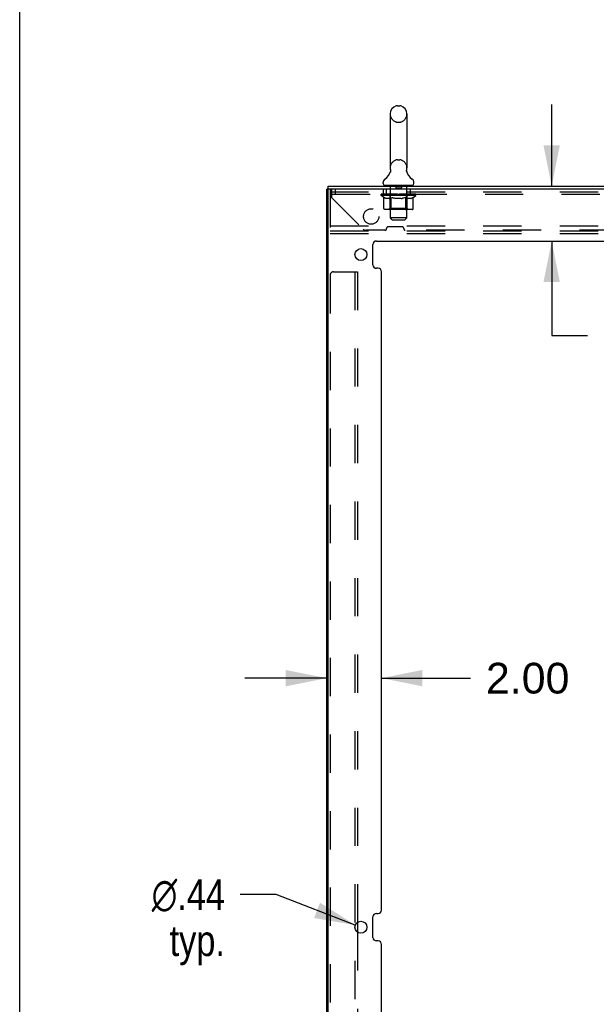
# Model space of a CAD drawing. Header units: inches. Extents: x 0 to 254, y 0 to 165.
# Tile 50 of 78: x 0 to 21, y 93 to 129. Entities that reach past the tile are written whole.
import ezdxf

# ---------------------------------------------------------------- set-up
doc = ezdxf.new("R2010")
doc.units = ezdxf.units.IN
doc.header["$LTSCALE"] = 13.988161
doc.header["$MEASUREMENT"] = 0
doc.linetypes.add('HIDDEN', pattern=[0.2, 0.1, -0.1])
doc.layers.get('0').update_dxf_attribs({"linetype": 'CONTINUOUS'})
doc.layers.add('DEFAULT_2', color=8, linetype='HIDDEN')
doc.layers.add('DIMENSIONS', color=7, linetype='CONTINUOUS')
doc.styles.get("Standard").update_dxf_attribs({"font": 'arial.ttf'})
doc.styles.add('TEXTSTYLE_1', font='gdt', dxfattribs={"width": 0.8})
doc.dimstyles.new('DIMSTYLE_1', dxfattribs={"dimtxt": 1.122045, "dimasz": 1.49606, "dimexe": 0.09, "dimexo": 0.07, "dimgap": 0.0375, "dimtad": 0, "dimtih": 1, "dimtoh": 1, "dimzin": 4, "dimdsep": 46, "dimtxsty": 'Standard', "dimblk": '_FILLED', "dimblk1": '_FILLED', "dimblk2": '_FILLED', "dimcen": 0.09, "dimazin": 1, "dimtfac": 1, "dimtdec": 3, "dimtofl": 0, "dimtmove": 0, "dimatfit": 3, "dimldrblk": '_FILLED', "dimfxl": 0, "dimtolj": 1, "dimtzin": 4, "dimarcsym": 0})
doc.dimstyles.new('DIMSTYLE_2', dxfattribs={"dimtxt": 1.122045, "dimasz": 1.49606, "dimexe": 0.09, "dimexo": 0.07, "dimgap": 0.09, "dimtad": 0, "dimtih": 1, "dimtoh": 1, "dimzin": 4, "dimdsep": 46, "dimtxsty": 'Standard', "dimblk": '_FILLED', "dimblk1": '_FILLED', "dimblk2": '_FILLED', "dimcen": 0.09, "dimazin": 1, "dimtfac": 1, "dimtdec": 3, "dimtofl": 0, "dimtmove": 0, "dimatfit": 1, "dimldrblk": '_FILLED', "dimfxl": 0, "dimtolj": 1, "dimtzin": 4, "dimarcsym": 0})

# ---------------------------------------------------------------- blocks, each defined once
blk = doc.blocks.new('_FILLED')
at = {"color": 0, "linetype": 'ByBlock'}
blk.add_solid([(0, 0), (-1, 0.2), (-1, -0.2)], dxfattribs=at)
blk = doc.blocks.new('*D10')
at = {"layer": 'DIMENSIONS', "color": 2, "linetype": 'Continuous'}
for p, q in [((19.432, 122.494), (19.432, 125.486)), ((19.432, 120.494), (19.432, 117.042)), ((19.432, 117.042), (20.741, 117.042))]:
    blk.add_line(p, q, dxfattribs=at)
at = {"layer": 'DIMENSIONS', "color": 2, "linetype": 'Continuous', "xscale": 1.49606, "yscale": 1.49606, "zscale": 1.49606}
for p, rotation in [((19.432, 122.494), 270), ((19.432, 120.494), 90)]:
    blk.add_blockref('_FILLED', p, dxfattribs=dict(at, rotation=rotation))
at = {"layer": 'DIMENSIONS', "color": 2, "linetype": 'Continuous', "insert": (21.302, 117.604), "char_height": 1.122, "width": 3.04913, "attachment_point": 1, "line_spacing_factor": 0.9}
blk.add_mtext('2.00', dxfattribs=at)
blk = doc.blocks.new('*D13')
at = {"layer": 'DIMENSIONS', "color": 2, "linetype": 'Continuous'}
for p, q in [((9.367, 96.607), (8.058, 96.607)), ((12.26, 95.495), (9.367, 96.607))]:
    blk.add_line(p, q, dxfattribs=at)
at = {"layer": 'DIMENSIONS', "color": 2, "linetype": 'Continuous', "xscale": 1.49606, "yscale": 1.49606, "zscale": 1.49606, "rotation": 338.9778630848}
blk.add_blockref('_FILLED', (12.26, 95.495), dxfattribs=at)
at = {"layer": 'DIMENSIONS', "color": 2, "linetype": 'Continuous', "insert": (7.497, 97.168), "char_height": 1.12204, "width": 3.67341, "attachment_point": 3, "line_spacing_factor": 0.9, "style": 'TEXTSTYLE_1'}
blk.add_mtext('{\\fgdt;n}\\fArial;.44\\Ptyp.', dxfattribs=at)
blk = doc.blocks.new('*D16')
at = {"layer": 'DIMENSIONS', "color": 2, "linetype": 'Continuous'}
for p, q in [((11.215, 104.519), (8.223, 104.519)), ((13.215, 104.519), (16.47, 104.519))]:
    blk.add_line(p, q, dxfattribs=at)
at = {"layer": 'DIMENSIONS', "color": 2, "linetype": 'Continuous', "xscale": 1.49606, "yscale": 1.49606, "zscale": 1.49606}
blk.add_blockref('_FILLED', (11.215, 104.519), dxfattribs=at)
at = {"layer": 'DIMENSIONS', "color": 2, "linetype": 'Continuous', "xscale": 1.49606, "yscale": 1.49606, "zscale": 1.49606, "rotation": 180}
blk.add_blockref('_FILLED', (13.215, 104.519), dxfattribs=at)
at = {"layer": 'DIMENSIONS', "color": 2, "linetype": 'Continuous', "insert": (17.031, 105.08), "char_height": 1.122, "width": 3.04913, "attachment_point": 1, "line_spacing_factor": 0.9}
blk.add_mtext('2.00', dxfattribs=at)

msp = doc.modelspace()

# ---------------------------------------------------------------- linework, layer by layer
at = {"color": 7, "linetype": 'Continuous'}
for p, q in [((0, 0), (0, 164.567)), ((13.796, 125.439), (13.884, 125.439)), ((13.534, 125.139), (13.534, 123.164)), ((14.146, 125.139), (14.146, 123.164)), ((14.134, 123.07), (14.135, 123.075)), ((14.134, 123.065), (14.134, 123.07)), ((14.134, 123.06), (14.134, 123.065)), ((14.135, 123.08), (14.136, 123.085)), ((14.135, 123.075), (14.135, 123.08)), ((14.137, 123.09), (14.138, 123.094)), ((13.54, 123.021), (13.539, 123.016)), ((14.134, 123.055), (14.134, 123.06)), ((14.134, 123.05), (14.134, 123.055)), ((14.135, 123.045), (14.134, 123.05)), ((14.136, 123.04), (14.135, 123.045)), ((14.136, 123.035), (14.136, 123.04)), ((14.137, 123.031), (14.136, 123.035)), ((14.138, 123.027), (14.137, 123.031)), ((11.282, 122.39), (11.215, 122.39)), ((11.267, 122.39), (11.267, 122.494)), ((13.277, 122.593), (13.277, 122.632)), ((13.34, 122.524), (13.34, 122.494)), ((14.34, 122.524), (13.34, 122.524)), ((14.34, 122.524), (14.34, 122.494)), ((14.402, 122.593), (14.402, 122.632))]:
    msp.add_line(p, q, dxfattribs=at)
at = {"color": 3, "linetype": 'Continuous'}
for p, q in [((11.215, 43.858), (11.215, 122.39)), ((11.267, 122.494), (33.163, 122.494)), ((11.267, 43.873), (11.267, 122.375)), ((33.215, 122.39), (11.282, 122.39)), ((12.903, 119.622), (12.903, 120.369)), ((13.028, 120.494), (31.402, 120.494)), ((13.09, 119.497), (13.028, 119.497)), ((13.215, 96.041), (13.215, 119.372)), ((12.903, 95.041), (12.903, 95.791)), ((13.028, 95.916), (13.09, 95.916)), ((12.34, 95.596), (12.34, 95.236)), ((13.09, 94.916), (13.028, 94.916)), ((13.215, 71.46), (13.215, 94.791))]:
    msp.add_line(p, q, dxfattribs=at)
at = {"color": 7, "linetype": 'Continuous'}
for points in [[(13.542, 123.094), (13.543, 123.09), (13.544, 123.085), (13.545, 123.08), (13.545, 123.075), (13.546, 123.07), (13.546, 123.065), (13.546, 123.06), (13.546, 123.055), (13.545, 123.05), (13.545, 123.045), (13.544, 123.04), (13.543, 123.035), (13.542, 123.031), (13.541, 123.026), (13.54, 123.021)], [(14.136, 123.085), (14.137, 123.09), (14.138, 123.094)]]:
    msp.add_lwpolyline(points, dxfattribs=at)
at = {"color": 3, "linetype": 'Continuous'}
for centre in [(12.465, 119.997), (12.465, 95.416)]:
    msp.add_circle(centre, 0.219, dxfattribs=at)
at = {"color": 7, "linetype": 'Continuous'}
for centre, radius, start, end in [((13.84, 125.139), 0.306, 105.6303, 180), ((13.796, 125.295), 0.144, 90, 105.6303), ((13.884, 125.295), 0.144, 74.3697, 90), ((13.84, 125.139), 0.306, 0, 74.3697), ((13.042, 123.18), 0.523, 304.6624, 347.2389), ((13.84, 123.164), 0.306, 180, 193.2053), ((14.638, 123.18), 0.523, 192.7611, 235.3376), ((13.84, 123.164), 0.306, 346.7947, 360), ((13.421, 122.632), 0.144, 124.6624, 180), ((14.259, 122.632), 0.144, 360, 55.3376), ((13.346, 122.593), 0.069, 180, 265), ((14.333, 122.593), 0.069, 275, 360)]:
    msp.add_arc(centre, radius, start, end, dxfattribs=at)
at = {"color": 3, "linetype": 'Continuous'}
for centre, radius, start, end in [((11.282, 122.375), 0.015, 90, 180), ((13.028, 120.369), 0.125, 90, 180), ((13.028, 119.622), 0.125, 180, 270), ((13.09, 119.372), 0.125, 0, 90), ((13.028, 95.791), 0.125, 90, 180), ((13.09, 96.041), 0.125, 270, 360), ((13.028, 95.041), 0.125, 180, 270), ((13.09, 94.791), 0.125, 0, 90)]:
    msp.add_arc(centre, radius, start, end, dxfattribs=at)
at = {"layer": 'DEFAULT_2', "color": 8, "linetype": 'HIDDEN'}
for p, q in [((13.796, 124.839), (13.884, 124.839)), ((13.796, 123.464), (13.884, 123.464)), ((11.34, 122.39), (11.34, 120.765)), ((11.402, 122.072), (11.402, 122.39)), ((11.527, 122.39), (11.527, 122.202)), ((13.277, 122.39), (13.277, 122.202)), ((13.402, 122.202), (13.402, 122.39)), ((13.527, 122.524), (13.527, 122.494)), ((13.54, 121.343), (13.54, 122.494)), ((13.735, 122.514), (13.735, 122.434)), ((13.935, 122.424), (13.745, 122.424)), ((13.945, 122.514), (13.945, 122.434)), ((14.14, 121.343), (14.14, 122.494)), ((14.152, 122.524), (14.152, 122.494)), ((14.277, 122.202), (14.277, 122.39)), ((11.34, 122.286), (30.34, 122.286)), ((11.402, 122.202), (33.027, 122.202)), ((11.402, 122.072), (12.547, 120.927)), ((13.207, 122.157), (13.207, 122.204)), ((13.306, 122.087), (13.207, 122.157)), ((14.473, 122.157), (13.207, 122.157)), ((13.216, 122.197), (13.216, 122.204)), ((13.225, 122.194), (13.225, 122.197)), ((13.225, 122.194), (14.455, 122.194)), ((13.234, 122.194), (13.234, 122.197)), ((13.235, 122.194), (13.235, 122.197)), ((13.245, 122.197), (13.245, 122.204)), ((13.261, 122.194), (13.261, 122.197)), ((13.263, 122.194), (13.263, 122.197)), ((13.291, 122.197), (13.291, 122.204)), ((13.306, 122.194), (13.306, 122.197)), ((13.306, 121.682), (13.306, 122.087)), ((13.306, 122.087), (13.32, 122.078)), ((13.309, 122.194), (13.309, 122.197)), ((13.513, 122.197), (13.312, 122.197)), ((13.334, 122.069), (13.32, 122.078)), ((13.347, 122.062), (13.334, 122.07)), ((13.361, 122.055), (13.347, 122.062)), ((13.355, 122.197), (13.355, 122.204)), ((13.356, 122.194), (13.356, 122.197)), ((13.357, 122.194), (13.357, 122.197)), ((13.36, 122.194), (13.36, 122.197)), ((13.374, 122.05), (13.361, 122.055)), ((13.367, 122.194), (13.367, 122.197)), ((13.367, 122.194), (13.367, 122.197)), ((13.371, 122.194), (13.371, 122.197)), ((13.374, 122.194), (13.374, 122.198)), ((13.388, 122.045), (13.374, 122.05)), ((13.378, 122.194), (13.378, 122.197)), ((13.491, 122.045), (13.388, 122.045)), ((13.392, 122.194), (13.392, 122.197)), ((13.411, 122.194), (13.411, 122.199)), ((13.411, 122.194), (13.411, 122.197)), ((13.431, 122.194), (13.431, 122.197)), ((13.431, 122.194), (13.431, 122.197)), ((13.433, 122.197), (13.433, 122.204)), ((13.443, 122.194), (13.443, 122.197)), ((13.447, 122.194), (13.447, 122.197)), ((13.456, 122.194), (13.456, 122.197)), ((13.467, 122.194), (13.467, 122.201)), ((13.483, 122.194), (13.483, 122.197)), ((13.486, 122.194), (13.486, 122.197)), ((13.491, 122.045), (13.505, 122.05)), ((13.518, 122.056), (13.505, 122.05)), ((13.513, 122.194), (13.513, 122.197)), ((13.58, 122.197), (13.518, 122.197)), ((13.532, 122.062), (13.518, 122.055)), ((13.523, 122.197), (13.523, 122.204)), ((13.527, 121.685), (13.527, 122.154)), ((13.53, 122.194), (13.53, 122.197)), ((13.546, 122.07), (13.532, 122.062)), ((13.535, 122.194), (13.535, 122.197)), ((13.541, 122.194), (13.541, 122.202)), ((13.545, 122.194), (13.545, 122.197)), ((13.56, 122.078), (13.545, 122.07)), ((13.556, 122.194), (13.556, 122.197)), ((13.574, 122.088), (13.559, 122.078)), ((13.574, 121.682), (13.574, 122.088)), ((13.574, 122.088), (13.602, 122.078)), ((13.58, 122.194), (13.58, 122.197)), ((13.655, 122.197), (13.596, 122.197)), ((13.631, 122.069), (13.602, 122.078)), ((13.616, 122.194), (13.616, 122.197)), ((13.623, 122.197), (13.623, 122.204)), ((13.627, 122.194), (13.627, 122.197)), ((13.629, 122.194), (13.629, 122.203)), ((13.659, 122.062), (13.63, 122.07)), ((13.632, 122.194), (13.632, 122.197)), ((13.64, 122.194), (13.64, 122.197)), ((13.655, 122.194), (13.655, 122.197)), ((13.686, 122.055), (13.658, 122.062)), ((13.735, 122.197), (13.681, 122.197)), ((13.714, 122.05), (13.686, 122.055)), ((13.694, 122.194), (13.694, 122.197)), ((13.741, 122.045), (13.713, 122.05)), ((13.725, 122.197), (13.84, 122.204)), ((13.73, 122.197), (13.73, 122.204)), ((13.73, 122.203), (13.73, 122.204)), ((13.73, 122.197), (13.73, 122.203)), ((13.73, 122.194), (13.73, 122.197)), ((13.734, 122.194), (13.734, 122.197)), ((13.735, 122.194), (13.735, 122.197)), ((13.736, 122.194), (13.736, 122.197)), ((13.939, 122.045), (13.741, 122.045)), ((13.819, 122.197), (13.771, 122.197)), ((13.776, 122.194), (13.776, 122.197)), ((13.819, 122.194), (13.819, 122.197)), ((13.837, 122.197), (13.837, 122.197)), ((13.837, 122.194), (13.837, 122.197)), ((13.837, 122.194), (13.837, 122.197)), ((13.84, 122.197), (13.84, 122.204)), ((13.84, 122.204), (13.954, 122.197)), ((13.842, 122.194), (13.842, 122.197)), ((13.842, 122.197), (13.843, 122.197)), ((13.843, 122.194), (13.843, 122.197)), ((13.861, 122.194), (13.861, 122.197)), ((13.861, 122.197), (13.909, 122.197)), ((13.903, 122.194), (13.903, 122.197)), ((13.939, 122.045), (13.967, 122.05)), ((13.944, 122.194), (13.944, 122.197)), ((13.944, 122.194), (13.944, 122.197)), ((13.944, 122.197), (13.999, 122.197)), ((13.945, 122.194), (13.945, 122.197)), ((13.949, 122.203), (13.95, 122.204)), ((13.949, 122.197), (13.949, 122.203)), ((13.949, 122.194), (13.949, 122.197)), ((13.95, 122.197), (13.95, 122.204)), ((13.995, 122.056), (13.967, 122.05)), ((13.986, 122.194), (13.986, 122.197)), ((14.023, 122.062), (13.994, 122.056)), ((14.051, 122.07), (14.022, 122.062)), ((14.025, 122.194), (14.025, 122.197)), ((14.025, 122.197), (14.084, 122.197)), ((14.04, 122.194), (14.04, 122.197)), ((14.048, 122.194), (14.048, 122.197)), ((14.05, 122.194), (14.05, 122.203)), ((14.08, 122.079), (14.051, 122.07)), ((14.053, 122.194), (14.053, 122.197)), ((14.057, 122.197), (14.057, 122.204)), ((14.064, 122.194), (14.064, 122.197)), ((14.109, 122.089), (14.08, 122.079)), ((14.1, 122.194), (14.1, 122.197)), ((14.1, 122.197), (14.162, 122.197)), ((14.109, 121.682), (14.109, 122.089)), ((14.109, 122.089), (14.124, 122.079)), ((14.138, 122.07), (14.123, 122.079)), ((14.124, 122.194), (14.124, 122.197)), ((14.135, 122.194), (14.135, 122.197)), ((14.153, 122.062), (14.138, 122.07)), ((14.139, 122.194), (14.139, 122.202)), ((14.145, 122.194), (14.145, 122.197)), ((14.15, 122.194), (14.15, 122.197)), ((14.167, 122.055), (14.152, 122.062)), ((14.153, 121.685), (14.153, 122.154)), ((14.157, 122.197), (14.157, 122.204)), ((14.167, 122.194), (14.167, 122.197)), ((14.167, 122.197), (14.473, 122.197)), ((14.181, 122.05), (14.167, 122.055)), ((14.195, 122.045), (14.181, 122.05)), ((14.194, 122.194), (14.194, 122.197)), ((14.289, 122.045), (14.195, 122.045)), ((14.197, 122.194), (14.197, 122.197)), ((14.213, 122.194), (14.213, 122.201)), ((14.224, 122.194), (14.224, 122.197)), ((14.233, 122.194), (14.233, 122.197)), ((14.237, 122.194), (14.237, 122.197)), ((14.247, 122.197), (14.247, 122.204)), ((14.248, 122.194), (14.248, 122.197)), ((14.248, 122.194), (14.248, 122.197)), ((14.269, 122.194), (14.269, 122.199)), ((14.269, 122.194), (14.269, 122.197)), ((14.287, 122.194), (14.287, 122.197)), ((14.289, 122.045), (14.304, 122.05)), ((14.302, 122.194), (14.302, 122.197)), ((14.318, 122.056), (14.303, 122.05)), ((14.306, 122.194), (14.306, 122.198)), ((14.309, 122.194), (14.309, 122.197)), ((14.313, 122.194), (14.313, 122.197)), ((14.313, 122.194), (14.313, 122.197)), ((14.332, 122.062), (14.318, 122.055)), ((14.32, 122.194), (14.32, 122.197)), ((14.323, 122.194), (14.323, 122.197)), ((14.324, 122.194), (14.324, 122.197)), ((14.325, 122.197), (14.325, 122.204)), ((14.347, 122.07), (14.332, 122.062)), ((14.361, 122.079), (14.347, 122.07)), ((14.352, 122.2), (14.472, 122.201)), ((14.352, 122.197), (14.352, 122.2)), ((14.376, 122.089), (14.361, 122.079)), ((14.371, 122.194), (14.371, 122.197)), ((14.374, 122.194), (14.374, 122.197)), ((14.376, 122.089), (14.473, 122.157)), ((14.376, 121.682), (14.376, 122.089)), ((14.388, 122.197), (14.388, 122.204)), ((14.417, 122.194), (14.417, 122.197)), ((14.419, 122.194), (14.419, 122.197)), ((14.435, 122.197), (14.435, 122.204)), ((14.445, 122.194), (14.445, 122.197)), ((14.446, 122.194), (14.446, 122.197)), ((14.455, 122.194), (14.455, 122.197)), ((14.464, 122.197), (14.464, 122.204)), ((14.472, 122.197), (14.472, 122.201)), ((14.473, 122.157), (14.473, 122.197)), ((14.334, 121.645), (13.349, 121.645)), ((13.527, 121.685), (13.487, 121.645)), ((14.153, 121.685), (13.527, 121.685)), ((13.585, 121.65), (13.583, 121.652)), ((13.59, 121.646), (13.587, 121.648)), ((13.592, 121.645), (13.59, 121.646)), ((13.595, 121.645), (13.592, 121.645)), ((14.153, 121.685), (14.192, 121.645)), ((13.609, 121.274), (13.54, 121.343)), ((14.14, 121.343), (13.54, 121.343)), ((13.609, 121.274), (14.071, 121.274)), ((14.071, 121.274), (14.14, 121.343)), ((11.34, 121.046), (30.34, 121.046)), ((13.402, 120.948), (13.402, 120.954)), ((13.968, 121.014), (13.461, 121.014)), ((14.027, 120.948), (14.027, 120.954)), ((11.34, 120.869), (30.34, 120.869)), ((11.34, 120.765), (30.34, 120.765)), ((13.343, 120.889), (12.639, 120.889)), ((21.843, 120.889), (14.086, 120.889)), ((11.34, 119.244), (11.34, 47.004)), ((11.465, 119.369), (12.34, 119.369)), ((12.236, 119.369), (12.236, 46.879)), ((12.34, 119.369), (12.34, 95.596)), ((12.34, 95.236), (12.34, 71.015))]:
    msp.add_line(p, q, dxfattribs=at)
for points in [[(13.349, 121.645), (13.344, 121.645), (13.339, 121.646), (13.333, 121.648), (13.329, 121.65), (13.324, 121.652), (13.32, 121.655), (13.316, 121.659), (13.312, 121.663), (13.31, 121.667), (13.308, 121.672), (13.306, 121.677), (13.306, 121.682)], [(13.574, 121.672), (13.574, 121.677), (13.574, 121.682)], [(13.575, 121.667), (13.574, 121.672), (13.574, 121.677), (13.574, 121.682)], [(13.587, 121.648), (13.585, 121.65), (13.583, 121.652), (13.58, 121.655), (13.578, 121.659), (13.577, 121.663), (13.575, 121.667)], [(13.58, 121.655), (13.578, 121.659), (13.577, 121.663)], [(14.087, 121.645), (14.09, 121.645), (14.092, 121.646), (14.095, 121.648), (14.097, 121.65), (14.1, 121.652), (14.102, 121.655), (14.104, 121.659), (14.105, 121.663), (14.107, 121.667), (14.108, 121.672), (14.109, 121.677), (14.109, 121.682)], [(14.334, 121.645), (14.339, 121.645), (14.344, 121.646), (14.349, 121.648), (14.354, 121.65), (14.358, 121.652), (14.363, 121.655), (14.366, 121.659), (14.37, 121.663), (14.373, 121.667), (14.375, 121.672), (14.376, 121.677), (14.376, 121.682)]]:
    msp.add_lwpolyline(points, dxfattribs=at)
msp.add_circle((12.84, 121.39), 0.281, dxfattribs=at)
for centre, radius, start, end in [((13.84, 125.139), 0.306, 180, 254.3697), ((13.84, 125.139), 0.306, 285.6303, 360), ((13.796, 124.983), 0.144, 254.3697, 270), ((13.884, 124.983), 0.144, 270, 285.6303), ((13.84, 123.164), 0.306, 105.6303, 180), ((13.796, 123.32), 0.144, 90, 105.6303), ((13.884, 123.32), 0.144, 74.3697, 90), ((13.84, 123.164), 0.306, 0, 74.3697), ((13.346, 122.593), 0.069, 265, 270), ((13.51, 122.494), 0.03, 0, 90), ((13.725, 122.514), 0.01, 0, 90), ((13.745, 122.434), 0.01, 180, 270), ((13.935, 122.434), 0.01, 270, 360), ((13.955, 122.514), 0.01, 90, 180), ((14.17, 122.494), 0.03, 90, 180), ((14.333, 122.593), 0.069, 270, 275), ((13.487, 122.154), 0.0398, 0, 90), ((14.192, 122.154), 0.0398, 90, 180), ((12.639, 121.019), 0.13, 225, 270), ((13.343, 120.948), 0.0591, 270, 360), ((13.461, 120.954), 0.0591, 90, 180), ((13.968, 120.954), 0.0591, 0, 90), ((14.086, 120.948), 0.0591, 180, 270), ((11.465, 119.244), 0.125, 90, 180)]:
    msp.add_arc(centre, radius, start, end, dxfattribs=at)
for centre, major_axis, ratio, start_param, end_param in [((13.84, 122.204), (0.633, 0.007), 0.05963, 2.96643, 3.140963), ((13.187, 122.192), (0.198, 0), 0.060556, 0.430652, 1.470503), ((13.84, 122.204), (0.633, 0), 0.060556, -3.141593, -2.96706), ((13.187, 122.185), (0.198, 0.002), 0.05963, 1.376596, 1.469874), ((13.84, 122.204), (0.633, 0.013), 0.05688, 2.791345, 2.965878), ((13.163, 122.192), (0.198, 0.002), 0.05963, 0.25549, 1.295341), ((13.231, 122.192), (0.198, -0.002), 0.05963, 0.605815, 1.645666), ((13.84, 122.204), (0.633, -0.007), 0.05963, -2.96643, -2.791898), ((13.231, 122.185), (0.198, 0), 0.060556, 1.551758, 1.645036), ((13.163, 122.185), (0.198, 0.004), 0.05688, 1.20151, 1.294789), ((13.232, 122.187), (0.164, 0.002), 0.05963, 1.065228, 1.614276), ((13.212, 122.187), (0.164, 0.003), 0.05688, 0.890143, 1.43919), ((13.27, 122.187), (0.164, 0), 0.060556, 1.240391, 1.789438), ((13.84, 122.204), (0.633, 0.019), 0.052395, 2.616403, 2.790936), ((13.159, 122.192), (0.198, 0.004), 0.05688, 0.080405, 1.120256), ((13.294, 122.192), (0.198, -0.004), 0.05688, 0.7809, 1.820751), ((13.84, 122.204), (0.633, -0.013), 0.05688, -2.791345, -2.616812), ((13.294, 122.185), (0.198, -0.002), 0.05963, 1.72692, 1.820198), ((13.159, 122.185), (0.198, 0.006), 0.052395, 1.026568, 1.119847), ((13.212, 122.187), (0.164, 0.005), 0.052395, 0.715201, 1.264248), ((13.326, 122.187), (0.164, -0.002), 0.05963, 1.415553, 1.9646), ((13.84, 122.204), (0.633, 0.025), 0.046319, 2.441654, 2.616187), ((13.373, 122.192), (0.198, -0.006), 0.052395, 0.955842, 1.995693), ((13.176, 122.192), (0.198, 0.006), 0.052395, -0.094537, 0.945314), ((13.84, 122.204), (0.633, -0.019), 0.052395, -2.616403, -2.44187), ((13.373, 122.185), (0.198, -0.004), 0.05688, 1.902006, 1.995284), ((13.176, 122.185), (0.198, 0.008), 0.046319, 0.851819, 0.945098), ((13.23, 122.187), (0.164, 0.006), 0.046319, 0.540452, 1.089499), ((13.397, 122.187), (0.164, -0.003), 0.05688, 1.590638, 2.139686), ((13.84, 122.204), (0.633, 0.029), 0.038841, 2.267123, 2.441656), ((13.466, 122.192), (0.198, -0.008), 0.046319, 1.130591, 2.170442), ((13.213, 122.192), (0.198, 0.008), 0.046319, -0.269286, 0.770565), ((13.84, 122.204), (0.633, -0.025), 0.046319, -2.441654, -2.267121), ((13.466, 122.185), (0.198, -0.006), 0.052395, 2.076947, 2.170226), ((13.213, 122.185), (0.198, 0.009), 0.038841, 0.677289, 0.770567), ((13.267, 122.187), (0.164, 0.008), 0.038841, 0.365921, 0.914969), ((13.482, 122.187), (0.164, -0.005), 0.052395, 1.76558, 2.314627), ((13.84, 122.204), (0.633, 0.033), 0.030195, 2.09281, 2.267343), ((13.571, 122.192), (0.198, -0.009), 0.038841, 1.305122, 2.344973), ((13.269, 122.192), (0.198, 0.009), 0.038841, -0.443817, 0.596034), ((13.84, 122.204), (0.633, -0.029), 0.038841, -2.267123, -2.092591), ((13.571, 122.185), (0.198, -0.008), 0.046319, 2.251696, 2.344975), ((13.269, 122.185), (0.198, 0.01), 0.030195, 0.502975, 0.596254), ((13.321, 122.187), (0.164, 0.009), 0.030195, 0.191608, 0.740655), ((13.577, 122.187), (0.164, -0.006), 0.046319, 1.940329, 2.489376), ((13.343, 122.192), (0.198, 0.01), 0.030195, -0.61813, 0.421721), ((13.84, 122.204), (0.633, 0.036), 0.020645, 1.918687, 2.09322), ((13.684, 122.192), (0.198, -0.01), 0.030195, 1.479435, 2.519286), ((13.84, 122.204), (0.633, -0.033), 0.030195, -2.09281, -1.918277), ((13.684, 122.185), (0.198, -0.009), 0.038841, 2.426227, 2.519505), ((13.343, 122.185), (0.198, 0.011), 0.020645, 0.328852, 0.422131), ((13.392, 122.187), (0.164, 0.009), 0.020645, 0.017485, 0.566532), ((13.681, 122.187), (0.164, -0.008), 0.038841, 2.11486, 2.663907), ((13.431, 122.192), (0.198, 0.011), 0.020645, -0.792253, 0.247598), ((13.84, 122.204), (0.633, 0.038), 0.010478, 1.744704, 1.919237), ((13.802, 122.192), (0.198, -0.011), 0.020645, 1.653558, 2.693409), ((13.84, 122.204), (0.633, -0.036), 0.020645, -1.918687, -1.744154), ((13.802, 122.185), (0.198, -0.01), 0.030195, 2.60054, 2.693819), ((13.431, 122.185), (0.198, 0.012), 0.010478, 0.154869, 0.248148), ((13.475, 122.187), (0.164, 0.01), 0.010478, 6.126688, 6.675735), ((13.789, 122.187), (0.164, -0.009), 0.030195, 2.289173, 2.83822), ((13.532, 122.192), (0.198, 0.012), 0.010478, -0.966236, -0.000846), ((13.921, 122.192), (0.198, -0.012), 0.010478, 1.827541, 2.867392), ((13.84, 122.204), (0.633, -0.038), 0.010478, -1.744704, -1.570171), ((13.921, 122.185), (0.198, -0.011), 0.020645, 2.774664, 2.867942), ((13.899, 122.187), (0.164, -0.009), 0.020645, 2.463296, 3.012344), ((13.759, 122.192), (0.198, 0.012), 0.010478, 0.274201, 1.314052), ((13.673, 122.187), (0.164, 0.01), 0.010478, -0.000483, 0.504314), ((13.643, 122.185), (0.198, 0.012), 0.010478, 0.099668, 0.192946), ((13.84, 122.204), (0.633, 0.038), 0.010478, -1.571421, -1.396888), ((14.037, 122.185), (0.198, -0.012), 0.010478, 2.948646, 3.041925), ((14.007, 122.187), (0.164, -0.01), 0.010478, 2.637279, 3.142076), ((13.878, 122.192), (0.198, 0.011), 0.020645, 0.448184, 1.488034), ((13.781, 122.187), (0.164, 0.009), 0.020645, 0.129249, 0.678296), ((13.759, 122.185), (0.198, 0.011), 0.020645, 0.273651, 0.366929), ((14.147, 122.192), (0.198, -0.012), 0.010478, -3.140747, -2.175357), ((13.84, 122.204), (0.633, 0.036), 0.020645, -1.397439, -1.222906), ((13.84, 122.204), (0.633, -0.038), 0.010478, 1.222355, 1.396888), ((13.996, 122.192), (0.198, 0.01), 0.030195, 0.622307, 1.662158), ((13.891, 122.187), (0.164, 0.009), 0.030195, 0.303372, 0.852419), ((14.205, 122.187), (0.164, -0.01), 0.010478, 2.749043, 3.29809), ((14.249, 122.192), (0.198, -0.011), 0.020645, 2.893995, 3.933846), ((13.878, 122.185), (0.198, 0.01), 0.030195, 0.447774, 0.541052), ((14.249, 122.185), (0.198, -0.012), 0.010478, 2.893445, 2.986723), ((14.109, 122.192), (0.198, 0.009), 0.038841, 0.79662, 1.836471), ((13.84, 122.204), (0.633, 0.033), 0.030195, -1.223315, -1.048783), ((13.84, 122.204), (0.633, -0.036), 0.020645, 1.048373, 1.222906), ((13.999, 122.187), (0.164, 0.008), 0.038841, 0.477686, 1.026733), ((14.288, 122.187), (0.164, -0.009), 0.020645, 2.57506, 3.124108), ((14.337, 122.192), (0.198, -0.01), 0.030195, 2.719872, 3.759723), ((14.213, 122.192), (0.198, 0.008), 0.046319, 0.971151, 2.011002), ((13.996, 122.185), (0.198, 0.009), 0.038841, 0.622087, 0.715366), ((14.337, 122.185), (0.198, -0.011), 0.020645, 2.719462, 2.812741), ((13.84, 122.204), (0.633, 0.029), 0.038841, -1.049002, -0.874469), ((13.84, 122.204), (0.633, -0.033), 0.030195, 0.87425, 1.048783), ((14.103, 122.187), (0.164, 0.006), 0.046319, 0.652216, 1.201263), ((14.307, 122.192), (0.198, 0.006), 0.052395, 1.1459, 2.185751), ((14.358, 122.187), (0.164, -0.009), 0.030195, 2.400937, 2.949985), ((14.411, 122.192), (0.198, -0.009), 0.038841, 2.545558, 3.585409), ((14.198, 122.187), (0.164, 0.005), 0.052395, 0.826965, 1.376012), ((14.109, 122.185), (0.198, 0.008), 0.046319, 0.796618, 0.889896), ((14.411, 122.185), (0.198, -0.01), 0.030195, 2.545339, 2.638617), ((14.386, 122.192), (0.198, 0.004), 0.05688, 1.320842, 2.360692), ((13.84, 122.204), (0.633, 0.025), 0.046319, -0.874471, -0.699939), ((13.84, 122.204), (0.633, -0.029), 0.038841, 0.699936, 0.874469), ((14.467, 122.192), (0.198, -0.008), 0.046319, 2.371028, 3.410879), ((14.413, 122.187), (0.164, -0.008), 0.038841, 2.226624, 2.775671), ((14.449, 122.192), (0.198, 0.002), 0.05963, 1.495927, 2.535778), ((14.283, 122.187), (0.164, 0.003), 0.05688, 1.001907, 1.550954), ((14.504, 122.192), (0.198, -0.006), 0.052395, 2.196279, 3.23613), ((14.45, 122.187), (0.164, -0.006), 0.046319, 2.052093, 2.601141), ((14.213, 122.185), (0.198, 0.006), 0.052395, 0.971367, 1.064645), ((14.493, 122.192), (0.198, 0), 0.060556, 2.364024, 2.71094), ((14.467, 122.185), (0.198, -0.009), 0.038841, 2.371026, 2.464304), ((14.521, 122.192), (0.198, -0.004), 0.05688, 2.021337, 3.061188), ((13.84, 122.204), (0.633, 0.019), 0.052395, -0.699723, -0.52519), ((13.84, 122.204), (0.633, -0.025), 0.046319, 0.525406, 0.699939), ((14.517, 122.192), (0.198, -0.002), 0.05963, 1.846251, 2.886102), ((14.354, 122.187), (0.164, 0.002), 0.05963, 1.176993, 1.72604), ((14.468, 122.187), (0.164, -0.005), 0.052395, 1.877344, 2.426392), ((14.409, 122.187), (0.164, 0), 0.060556, 1.352155, 1.901202), ((14.467, 122.187), (0.164, -0.003), 0.05688, 1.702402, 2.25145), ((14.448, 122.187), (0.164, -0.002), 0.05963, 1.527317, 2.076364), ((14.307, 122.185), (0.198, 0.004), 0.05688, 1.146309, 1.239587), ((14.504, 122.185), (0.198, -0.008), 0.046319, 2.196495, 2.289773), ((13.84, 122.204), (0.633, 0.013), 0.05688, -0.524781, -0.350248), ((13.84, 122.204), (0.633, -0.019), 0.052395, 0.350657, 0.52519), ((14.493, 122.185), (0.198, -0.002), 0.05963, 1.764997, 1.971333), ((14.386, 122.185), (0.198, 0.002), 0.05963, 1.321394, 1.414673), ((14.521, 122.185), (0.198, -0.006), 0.052395, 2.021746, 2.115024), ((13.84, 122.204), (0.633, 0.007), 0.05963, -0.349695, -0.175162), ((13.84, 122.204), (0.633, -0.013), 0.05688, 0.175715, 0.350248), ((14.449, 122.185), (0.198, 0), 0.060556, 1.496556, 1.589835), ((14.517, 122.185), (0.198, -0.004), 0.05688, 1.846804, 1.940083), ((13.84, 122.204), (0.633, -0.007), 0.05963, 6.27665, 6.458348), ((13.84, 122.204), (0.633, 0), 0.060556, -0.174533, -0.058352)]:
    msp.add_ellipse(centre, major_axis=major_axis, ratio=ratio, start_param=start_param, end_param=end_param, dxfattribs=at)

# ---------------------------------------------------------------- dimensions: what is measured, and where the dimension line sits
at = {"layer": 'DIMENSIONS', "color": 2, "linetype": 'Continuous'}
dim = msp.add_linear_dim(base=(19.432, 120.494), p1=(11.387, 122.494), p2=(13.215, 120.494), angle=270, text='<>\\P[]', dimstyle='DIMSTYLE_1', dxfattribs=at)
dim.commit()
dim.dimension.update_dxf_attribs({"geometry": '*D10', "text_midpoint": (22.812, 117.036), "dimtype": 160})
dim = msp.add_linear_dim(base=(13.215, 104.519), p1=(11.215, 122.375), p2=(13.215, 96.041), text='<>\\P[]', dimstyle='DIMSTYLE_1', dxfattribs=at)
dim.commit()
dim.dimension.update_dxf_attribs({"geometry": '*D16', "text_midpoint": (18.541, 104.512), "dimtype": 160})
dim = msp.add_diameter_dim_2p(p1=(12.26, 95.495), p2=(12.669, 95.338), text='%%c<>\\Ptyp.\\P[]', dimstyle='DIMSTYLE_2', override={"dimpost": '<>'}, dxfattribs=at)
dim.commit()
dim.dimension.update_dxf_attribs({"geometry": '*D13', "text_midpoint": (5.661, 95.765), "dimtype": 163})

doc.saveas('drawing.dxf')
